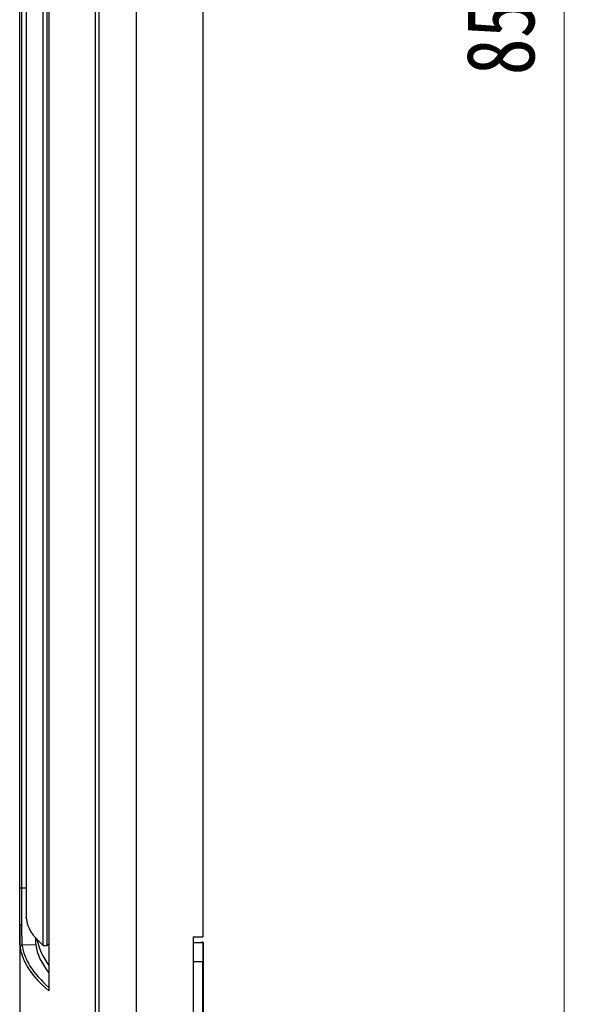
# Model space of a CAD drawing. Header units: millimetres. Extents: x 25 to 1935, y 715 to 2336.
# Tile 57 of 252: x 445 to 474, y 903 to 954. Entities that reach past the tile are written whole.
import ezdxf

# ---------------------------------------------------------------- set-up
doc = ezdxf.new("R2010")
doc.units = ezdxf.units.MM
doc.header["$LTSCALE"] = 2
doc.layers.get('0').update_dxf_attribs({"color": 2})
doc.styles.add('FS2312', font='simsun.ttf', dxfattribs={"width": 0.8})
doc.dimstyles.new('STANDARD$0', dxfattribs={"dimtxt": 3.5, "dimasz": 3, "dimexe": 1.5, "dimexo": 0.5, "dimgap": 1.5, "dimtad": 1, "dimdec": 1, "dimlfac": 5, "dimdsep": 46, "dimtxsty": 'FS2312', "dimblk1": 'OPEN', "dimblk2": 'OPEN', "dimsah": 1, "dimcen": 0, "dimclrd": 4, "dimclre": 4, "dimclrt": 4, "dimadec": 0, "dimazin": 0, "dimtfac": 1, "dimtdec": 1, "dimtmove": 1, "dimatfit": 0, "dimldrblk": 'OPEN', "dimfxl": 1, "dimtolj": 1, "dimtzin": 0, "dimlwd": 18, "dimlwe": 18, "dimarcsym": 1})

# ---------------------------------------------------------------- blocks, each defined once
blk = doc.blocks.new('_OPEN')
at = {"color": 0}
for p, q in [((-0.966, 0.259), (0, 0)), ((0, 0), (-1, 0)), ((0, 0), (-0.966, -0.259))]:
    blk.add_line(p, q, dxfattribs=at)
blk = doc.blocks.new('*D40')
at = {"color": 4, "lineweight": 18, "transparency": 16777216}
for p, q in [((455.156, 1038.811), (474.307, 1038.811)), ((472.807, 1035.811), (472.807, 871.811)), ((455.156, 868.811), (474.307, 868.811))]:
    blk.add_line(p, q, dxfattribs=at)
at = {"layer": 'Defpoints', "color": 0, "transparency": 16777216}
for p in [(454.656, 1038.811), (454.656, 868.811), (472.807, 868.811)]:
    blk.add_point(p, dxfattribs=at)
at = {"color": 4, "lineweight": 18, "transparency": 16777216, "xscale": 3, "yscale": 3, "zscale": 3}
for p, rotation in [((472.807, 1038.811), 90), ((472.807, 868.811), 270)]:
    blk.add_blockref('_OPEN', p, dxfattribs=dict(at, rotation=rotation))
at = {"color": 4, "transparency": 16777216, "insert": (469.557, 953.811), "char_height": 3.5, "attachment_point": 5, "rotation": 90, "style": 'FS2312'}
blk.add_mtext('\\A1;850', dxfattribs=at)

msp = doc.modelspace()

# ---------------------------------------------------------------- linework, layer by layer
at = {"color": 2, "linetype": 'Continuous', "lineweight": 30}
for p, q in [((450.856, 866.78), (450.856, 1040.841)), ((448.753, 898.36), (448.753, 1009.262)), ((448.925, 1009.173), (448.925, 898.449)), ((446.351, 1003.696), (446.351, 903.926)), ((446.06, 906.265), (446.06, 1001.357)), ((446.255, 1001.359), (446.255, 906.263)), ((454.256, 1000.911), (454.256, 906.711)), ((445.192, 999.911), (445.192, 907.71)), ((445.194, 999.951), (445.194, 907.671)), ((444.856, 909.228), (444.856, 998.394)), ((444.955, 998.394), (444.955, 909.228)), ((444.856, 907.269), (444.856, 909.228)), ((444.856, 909.228), (444.955, 909.228)), ((444.955, 909.228), (444.955, 907.332)), ((444.955, 909.228), (445.192, 909.228)), ((445.194, 907.671), (445.192, 907.71)), ((444.856, 907.269), (444.856, 902.55)), ((445.681, 906.288), (444.978, 906.276)), ((446.255, 906.263), (446.351, 906.336)), ((453.756, 906.711), (454.256, 906.711)), ((453.756, 906.711), (453.756, 884.144)), ((453.756, 906.411), (454.256, 906.411)), ((454.156, 906.411), (454.156, 906.414)), ((454.276, 906.414), (454.156, 906.414)), ((454.256, 906.414), (454.256, 906.425)), ((454.276, 906.425), (454.256, 906.425)), ((454.256, 906.411), (454.256, 905.411)), ((454.276, 906.411), (454.256, 906.411)), ((454.276, 906.414), (454.276, 906.425)), ((454.276, 906.411), (454.276, 906.414)), ((454.276, 906.411), (454.276, 902.431)), ((454.256, 905.411), (453.756, 905.411)), ((454.256, 902.431), (454.256, 905.411))]:
    msp.add_line(p, q, dxfattribs=at)
at = {"color": 2, "linetype": 'Continuous', "lineweight": 30, "flags": 128}
msp.add_lwpolyline([(444.856, 907.269), (444.858, 907.281), (444.864, 907.293), (444.873, 907.304), (444.885, 907.313), (444.9, 907.321), (444.917, 907.327), (444.935, 907.331), (444.955, 907.332)], dxfattribs=at)
at = {"color": 2, "linetype": 'Continuous', "lineweight": 30}
msp.add_arc((444.98, 906.176), 0.0997, 90.8559, 179.2862, dxfattribs=at)
for centre, major_axis, ratio, start_param, end_param in [((486.192, 907.497), (41, -0.26), 0.176213, 3.153495, 3.348867), ((518.855, 907.914), (73.9, 1.352), 0.17627, 3.163568, 3.333108), ((518.856, 907.917), (73.2, 1.339), 0.17627, 3.164075, 3.274728), ((535.676, 907.169), (90, 0), 0.176327, 3.179583, 3.264339), ((518.856, 907.815), (74, 1.352), 0.176032, 3.163577, 3.339735), ((446.158, 906.268), (0.1, -0.0006), 0.176213, 3.348867, 6.057412), ((446.534, 904.885), (0.2, 0.004), 0.17627, 3.274728, 3.559465)]:
    msp.add_ellipse(centre, major_axis=major_axis, ratio=ratio, start_param=start_param, end_param=end_param, dxfattribs=at)
for points, knots in [([(444.955, 907.332), (444.955, 907.196), (444.955, 906.918), (444.959, 906.614), (444.966, 906.388), (444.974, 906.314), (444.978, 906.276)], [0, 0, 0, 0, 0.258575, 0.526456, 0.759842, 1, 1, 1, 1]), ([(444.88, 906.177), (444.875, 906.21), (444.871, 906.258), (444.867, 906.352), (444.865, 906.388), (444.863, 906.466), (444.862, 906.509), (444.859, 906.65), (444.858, 906.756), (444.857, 906.994), (444.856, 907.125), (444.856, 907.269)], [0, 0, 0, 0, 0.25, 0.25, 0.375, 0.375, 0.5, 0.5, 0.75, 0.75, 1, 1, 1, 1]), ([(445.661, 906.689), (445.663, 906.611), (445.667, 906.45), (445.674, 906.338), (445.679, 906.297), (445.681, 906.288)], [0, 0, 0, 0, 0.4241475, 0.8754918, 1, 1, 1, 1])]:
    msp.add_open_spline(points, degree=3, knots=knots, dxfattribs=at)

# ---------------------------------------------------------------- dimensions: what is measured, and where the dimension line sits
dim = msp.add_linear_dim(base=(472.807, 868.811), p1=(454.656, 1038.811), p2=(454.656, 868.811), angle=90, dimstyle='STANDARD$0')
dim.commit()
dim.dimension.update_dxf_attribs({"geometry": '*D40', "text_midpoint": (469.557, 953.811)})

doc.saveas('drawing.dxf')
